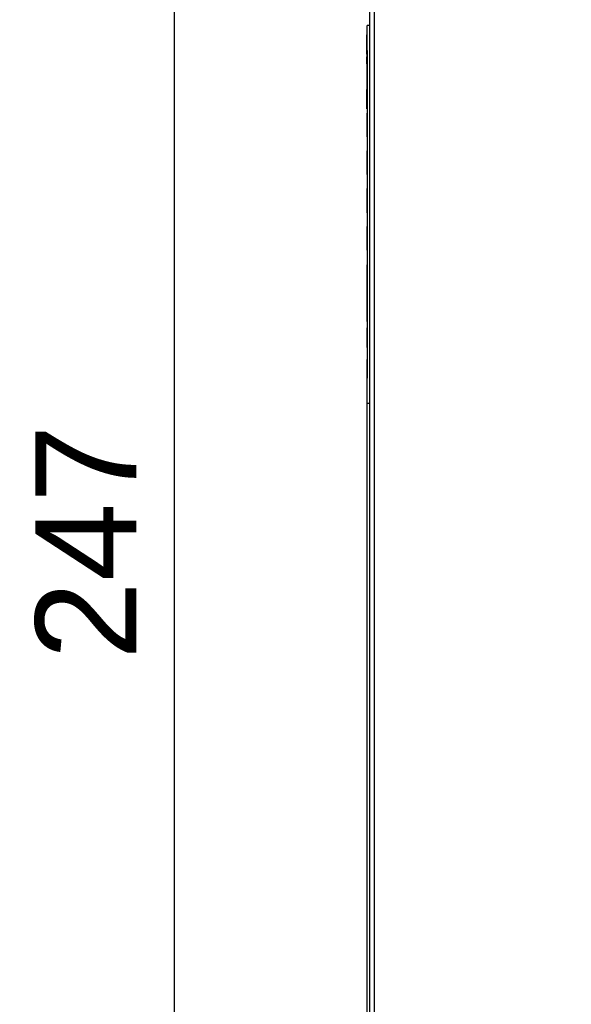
# Model space of a CAD drawing. Extents: x 12847 to 13300, y -1502 to -1025.
# Tile 19 of 42: x 12847 to 12891, y -1224 to -1146. Entities that reach past the tile are written whole.
import ezdxf

# ---------------------------------------------------------------- set-up
doc = ezdxf.new("R2010")
doc.units = 0
doc.layers.get('DEFPOINTS').update_dxf_attribs({"color": 8, "linetype": 'CONTINUOUS'})
doc.layers.add('2', color=2, linetype='CONTINUOUS')
doc.styles.get("Standard").update_dxf_attribs({"font": 'ARIAL.TTF'})
doc.dimstyles.new('ISO-25', dxfattribs={"dimtxt": 8, "dimasz": 8, "dimexe": 1, "dimexo": 1, "dimgap": 3, "dimtad": 1, "dimtxsty": 'STANDARD', "dimcen": 0, "dimclrd": 256, "dimclre": 256, "dimclrt": 2, "dimazin": 3, "dimtfac": 1, "dimtmove": 0, "dimatfit": 3})

# ---------------------------------------------------------------- blocks, each defined once
blk = doc.blocks.new('*D45')
at = {"layer": '2', "color": 7}
for p, q in [((12877.276, -1063.508), (12858.128, -1063.508)), ((12859.128, -1071.508), (12859.128, -1302.508)), ((12889.659, -1310.508), (12858.128, -1310.508))]:
    blk.add_line(p, q, dxfattribs=at)
for points in [[(12857.795, -1071.508), (12860.462, -1071.508), (12859.128, -1063.508)], [(12857.795, -1302.508), (12860.462, -1302.508), (12859.128, -1310.508)]]:
    blk.add_solid(points, dxfattribs=at)
at = {"layer": 'DEFPOINTS', "color": 0}
for p in [(12878.276, -1063.508), (12859.128, -1310.508), (12890.659, -1310.508)]:
    blk.add_point(p, dxfattribs=at)
at = {"layer": '2', "color": 7, "insert": (12852.112, -1187.008), "char_height": 8, "attachment_point": 5, "rotation": 90}
blk.add_mtext('247', dxfattribs=at)

msp = doc.modelspace()

# ---------------------------------------------------------------- linework, layer by layer
at = {"layer": '2', "color": 7}
for p, q in [((12874.638, -1073.505), (12874.638, -1298.512)), ((12875.031, -1279.008), (12875.031, -1113.008)), ((12874.438, -1148.008), (12874.438, -1146.008)), ((12874.638, -1146.008), (12874.438, -1146.008)), ((12874.428, -1148.282), (12874.428, -1146.769)), ((12874.438, -1146.769), (12874.428, -1146.769)), ((12874.428, -1148.282), (12874.428, -1148.351)), ((12874.438, -1148.282), (12874.428, -1148.282)), ((12874.438, -1148.008), (12874.438, -1174.008)), ((12874.438, -1148.351), (12874.428, -1148.351)), ((12874.428, -1148.351), (12874.428, -1148.46)), ((12874.438, -1148.46), (12874.428, -1148.46)), ((12874.428, -1148.46), (12874.428, -1148.498)), ((12874.438, -1148.498), (12874.428, -1148.498)), ((12874.428, -1149.058), (12874.428, -1148.498)), ((12874.438, -1149.058), (12874.428, -1149.058)), ((12874.428, -1149.058), (12874.428, -1149.092)), ((12874.428, -1149.092), (12874.428, -1149.463)), ((12874.438, -1149.092), (12874.428, -1149.092)), ((12874.438, -1149.463), (12874.428, -1149.463)), ((12874.428, -1149.463), (12874.428, -1149.601)), ((12874.438, -1149.601), (12874.428, -1149.601)), ((12874.428, -1149.601), (12874.428, -1150.091)), ((12874.438, -1150.091), (12874.428, -1150.091)), ((12874.428, -1150.091), (12874.428, -1150.159)), ((12874.438, -1150.159), (12874.428, -1150.159)), ((12874.428, -1150.159), (12874.428, -1150.366)), ((12874.428, -1150.366), (12874.428, -1150.5)), ((12874.438, -1150.5), (12874.428, -1150.5)), ((12874.428, -1150.5), (12874.428, -1150.559)), ((12874.428, -1150.559), (12874.428, -1151.091)), ((12874.438, -1150.559), (12874.428, -1150.559)), ((12874.428, -1151.091), (12874.428, -1151.093)), ((12874.438, -1151.091), (12874.428, -1151.091)), ((12874.438, -1151.093), (12874.428, -1151.093)), ((12874.428, -1152.619), (12874.428, -1151.093)), ((12874.438, -1152.619), (12874.428, -1152.619)), ((12874.438, -1152.964), (12874.428, -1152.964)), ((12874.428, -1152.964), (12874.428, -1152.968)), ((12874.438, -1152.968), (12874.428, -1152.968)), ((12874.428, -1152.968), (12874.428, -1153.44)), ((12874.428, -1153.44), (12874.428, -1153.451)), ((12874.438, -1153.451), (12874.428, -1153.451)), ((12874.428, -1153.451), (12874.428, -1153.474)), ((12874.438, -1153.474), (12874.428, -1153.474)), ((12874.428, -1153.474), (12874.428, -1153.731)), ((12874.428, -1153.731), (12874.428, -1153.987)), ((12874.438, -1153.987), (12874.428, -1153.987)), ((12874.428, -1153.987), (12874.428, -1154.273)), ((12874.428, -1154.273), (12874.428, -1154.447)), ((12874.438, -1154.447), (12874.428, -1154.447)), ((12874.428, -1154.447), (12874.428, -1154.474)), ((12874.438, -1154.474), (12874.428, -1154.474)), ((12874.428, -1154.474), (12874.428, -1154.496)), ((12874.438, -1154.496), (12874.428, -1154.496)), ((12874.428, -1154.496), (12874.428, -1154.805)), ((12874.428, -1154.805), (12874.428, -1154.836)), ((12874.438, -1154.805), (12874.428, -1154.805)), ((12874.428, -1154.836), (12874.428, -1154.846)), ((12874.438, -1154.836), (12874.428, -1154.836)), ((12874.438, -1154.846), (12874.428, -1154.846)), ((12874.438, -1155.964), (12874.428, -1155.964)), ((12874.428, -1155.964), (12874.428, -1155.968)), ((12874.438, -1155.968), (12874.428, -1155.968)), ((12874.428, -1155.968), (12874.428, -1156.005)), ((12874.438, -1156.005), (12874.428, -1156.005)), ((12874.428, -1156.005), (12874.428, -1156.053)), ((12874.428, -1156.053), (12874.428, -1156.172)), ((12874.438, -1156.053), (12874.428, -1156.053)), ((12874.428, -1156.172), (12874.428, -1156.394)), ((12874.438, -1156.394), (12874.428, -1156.394)), ((12874.428, -1156.394), (12874.428, -1157.846)), ((12874.438, -1157.846), (12874.428, -1157.846)), ((12874.438, -1158.959), (12874.428, -1158.959)), ((12874.428, -1158.959), (12874.428, -1159.007)), ((12874.438, -1159.007), (12874.428, -1159.007)), ((12874.428, -1159.007), (12874.428, -1160.504)), ((12874.428, -1160.504), (12874.428, -1160.799)), ((12874.438, -1160.799), (12874.428, -1160.799)), ((12874.428, -1160.799), (12874.428, -1160.848)), ((12874.428, -1160.848), (12874.428, -1160.884)), ((12874.438, -1160.848), (12874.428, -1160.848)), ((12874.438, -1160.884), (12874.428, -1160.884)), ((12874.428, -1160.884), (12874.428, -1160.889)), ((12874.438, -1160.889), (12874.428, -1160.889)), ((12874.438, -1161.959), (12874.428, -1161.959)), ((12874.428, -1161.959), (12874.428, -1163.457)), ((12874.428, -1163.457), (12874.428, -1163.752)), ((12874.438, -1163.752), (12874.428, -1163.752)), ((12874.428, -1163.752), (12874.428, -1163.801)), ((12874.438, -1163.801), (12874.428, -1163.801)), ((12874.428, -1163.801), (12874.428, -1163.832)), ((12874.428, -1163.832), (12874.428, -1163.837)), ((12874.438, -1163.832), (12874.428, -1163.832)), ((12874.438, -1163.837), (12874.428, -1163.837)), ((12874.428, -1163.837), (12874.428, -1163.842)), ((12874.438, -1163.842), (12874.428, -1163.842)), ((12874.438, -1165.008), (12874.428, -1165.008)), ((12874.428, -1165.008), (12874.428, -1169.508)), ((12874.438, -1169.508), (12874.428, -1169.508)), ((12874.438, -1170.008), (12874.428, -1170.008)), ((12874.428, -1170.008), (12874.428, -1170.012)), ((12874.438, -1170.012), (12874.428, -1170.012)), ((12874.428, -1170.012), (12874.428, -1170.165)), ((12874.428, -1170.165), (12874.428, -1170.631)), ((12874.428, -1170.631), (12874.428, -1171.456)), ((12874.428, -1171.456), (12874.428, -1171.573)), ((12874.428, -1171.573), (12874.428, -1171.577)), ((12874.438, -1171.573), (12874.428, -1171.573)), ((12874.438, -1171.577), (12874.428, -1171.577)), ((12874.438, -1172.508), (12874.428, -1172.508)), ((12874.428, -1172.508), (12874.428, -1172.542)), ((12874.438, -1172.542), (12874.428, -1172.542)), ((12874.428, -1172.542), (12874.428, -1172.572)), ((12874.438, -1172.572), (12874.428, -1172.572)), ((12874.428, -1172.572), (12874.428, -1172.607)), ((12874.438, -1172.607), (12874.428, -1172.607)), ((12874.428, -1172.607), (12874.428, -1172.657)), ((12874.428, -1172.657), (12874.428, -1172.797)), ((12874.428, -1172.797), (12874.428, -1173.893)), ((12874.428, -1173.893), (12874.428, -1173.902)), ((12874.438, -1173.893), (12874.428, -1173.893)), ((12874.428, -1173.902), (12874.428, -1174.089)), ((12874.438, -1173.902), (12874.428, -1173.902)), ((12874.438, -1176.008), (12874.438, -1174.008)), ((12874.428, -1174.089), (12874.428, -1174.256)), ((12874.438, -1174.256), (12874.428, -1174.256)), ((12874.428, -1174.256), (12874.428, -1174.291)), ((12874.438, -1174.291), (12874.428, -1174.291)), ((12874.428, -1174.291), (12874.428, -1174.295)), ((12874.438, -1174.295), (12874.428, -1174.295)), ((12874.438, -1223.008), (12874.438, -1176.008)), ((12874.638, -1176.008), (12874.438, -1176.008)), ((12874.438, -1225.008), (12874.438, -1223.008))]:
    msp.add_line(p, q, dxfattribs=at)

# ---------------------------------------------------------------- dimensions: what is measured, and where the dimension line sits
dim = msp.add_linear_dim(base=(12859.128, -1310.508), p1=(12878.276, -1063.508), p2=(12890.659, -1310.508), angle=90, dimstyle='ISO-25', override={"dimclrd": 7, "dimclre": 7, "dimclrt": 7}, dxfattribs=at)
dim.commit()
dim.dimension.update_dxf_attribs({"geometry": '*D45', "text_midpoint": (12852.112, -1187.008)})

doc.saveas('drawing.dxf')
